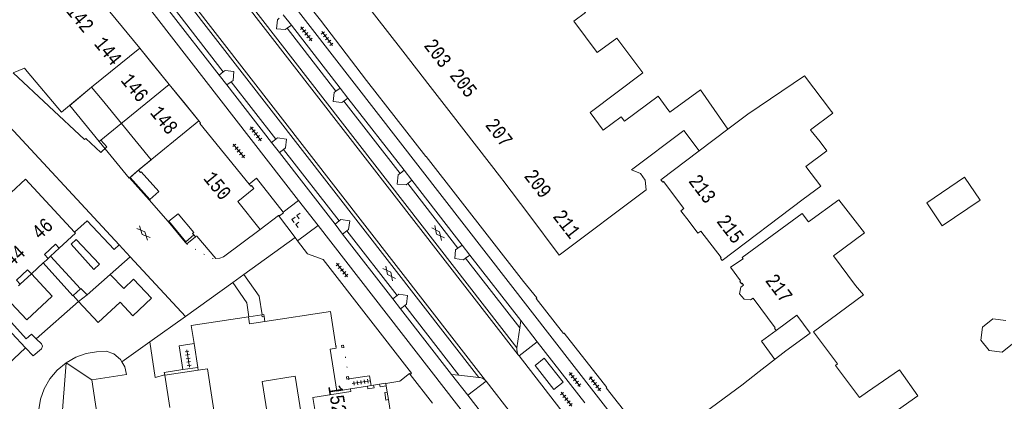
# Model space of a CAD drawing. Header units: metres. Extents: x 196790 to 198335, y 354523 to 356036.
# Tile 46 of 105: x 197535 to 197660, y 354909 to 354957. Entities that reach past the tile are written whole.
import ezdxf

# ---------------------------------------------------------------- set-up
doc = ezdxf.new("R2010")
doc.units = ezdxf.units.M
doc.linetypes.add('DGN Style 1', pattern=[1.160006, 0.00193, -1.158076])
doc.linetypes.add('DGN Style 2', pattern=[186.027128, 111.616277, -74.410851])
for name, color, linetype, lineweight in [('afdak', 252, 'DGN Style 2', 18), ('bij- of bedrijfsgebouw', 252, 'Continuous', 18), ('carport', 252, 'Continuous', 18), ('hoofdgebouw', 252, 'Continuous', 18), ('hoofdgebouw maaiveld', 252, 'Continuous', 18), ('huisnummer BAG', 252, 'Continuous', 18), ('kant asfaltverharding', 252, 'Continuous', 18), ('kant keiverharding', 252, 'Continuous', 18), ('kant klinkerverharding', 252, 'Continuous', 18), ('kant muur (extern)', 252, 'Continuous', 18), ('kant tegelverharding', 252, 'Continuous', 18), ('overbouw', 252, 'Continuous', 18), ('overig WOZ', 252, 'DGN Style 1', 18), ('overige opstallen geen pand', 252, 'Continuous', 18), ('raster', 252, 'Continuous', 18), ('toegangstrap', 252, 'Continuous', 18), ('toekomstig hoofdgebouw', 252, 'Continuous', 18), ('verh asfaltsymbool', 2, 'Continuous', 0), ('verh keisymbool', 2, 'Continuous', 0), ('verh tegelsymbool', 2, 'Continuous', 0), ('vlakafsluiter grijs', 252, 'DGN Style 2', 18), ('vlakafsluiter groen', 252, 'DGN Style 2', 18)]:
    doc.layers.add(name, color=color, linetype=linetype, lineweight=lineweight)
doc.styles.add('Style-Courier New', font='cour.ttf')

# ---------------------------------------------------------------- blocks, each defined once
blk = doc.blocks.new('S612')
at = {"layer": 'verh asfaltsymbool', "color": 252}
for p, q in [((-0.99, -0.26), (0.01, 0.24)), ((0.01, -0.26), (-0.99, 0.24)), ((0.01, 0.24), (1.01, -0.26)), ((1.01, 0.24), (0.01, -0.26))]:
    blk.add_line(p, q, dxfattribs=at)
blk = doc.blocks.new('S651')
at = {"layer": 'verh keisymbool', "color": 7, "linetype": 'Continuous', "lineweight": 0}
for p, q in [((-0.41, 0.75), (-0.41, 0.25)), ((0.09, 0.25), (-0.41, 0.25)), ((-0.41, -0.05), (-0.41, -0.55)), ((-0.41, -0.55), (0.09, -0.55)), ((0.39, -0.05), (0.39, -0.55)), ((0.39, -0.55), (0.89, -0.55))]:
    blk.add_line(p, q, dxfattribs=at)
at = {"layer": 'verh keisymbool', "color": 7, "linetype": 'Continuous', "lineweight": 0, "flags": 128}
blk.add_lwpolyline([(-0.41, -0.05), (-0.41, -0.05), (-0.41, -0.55), (-0.41, -0.55), (-0.41, -0.05)], close=True, dxfattribs=at)
blk = doc.blocks.new('S642')
at = {"layer": 'verh tegelsymbool', "color": 252}
for p, q in [((-1.12, 0), (1.12, 0)), ((-0.9, -0.25), (-0.9, 0.25)), ((-0.45, -0.25), (-0.45, 0.25)), ((0, -0.25), (0, 0.25)), ((0.45, -0.25), (0.45, 0.25)), ((0.9, -0.25), (0.9, 0.25))]:
    blk.add_line(p, q, dxfattribs=at)

msp = doc.modelspace()

# ---------------------------------------------------------------- linework, layer by layer
at = {"layer": 'afdak'}
for p, q in [((197658.833, 354919.002), (197657.515, 354917.97)), ((197660.493, 354918.799), (197658.833, 354919.002)), ((197657.515, 354917.97), (197657.312, 354916.307)), ((197657.312, 354916.307), (197658.343, 354914.989)), ((197660.004, 354914.786), (197661.322, 354915.818)), ((197658.343, 354914.989), (197660.004, 354914.786)), ((197553.375, 354911.872), (197553.381, 354911.829)), ((197553.381, 354911.829), (197554.009, 354907.716)), ((197557.578, 354912.84), (197555.676, 354912.551))]:
    msp.add_line(p, q, dxfattribs=at)
at = {"layer": 'afdak', "flags": 128}
msp.add_lwpolyline([(197555.676, 354912.551), (197553.326, 354912.195), (197553.375, 354911.872)], dxfattribs=at)
at = {"layer": 'bij- of bedrijfsgebouw', "flags": 128}
msp.add_lwpolyline([(197657.21, 354934.159), (197652.393, 354930.877), (197650.408, 354933.791), (197655.225, 354937.073), (197657.21, 354934.159)], dxfattribs=at)
at = {"layer": 'carport', "flags": 128}
for points in [[(197533.163, 354921.755), (197535.815, 354918.882), (197539.047, 354921.922), (197536.397, 354924.739)], [(197631.066, 354913.842), (197629.36, 354916.153), (197631.234, 354917.537)]]:
    msp.add_lwpolyline(points, dxfattribs=at)
at = {"layer": 'hoofdgebouw'}
for p, q in [((197577.826, 354960.683), (197583.706, 354953.111)), ((197546.406, 354958.148), (197550.188, 354953.499)), ((197550.188, 354953.499), (197551.583, 354951.784)), ((197583.706, 354953.111), (197587.193, 354948.622)), ((197551.583, 354951.784), (197553.944, 354948.882)), ((197545.419, 354946.926), (197544.069, 354948.535)), ((197553.944, 354948.882), (197555.962, 354946.402)), ((197587.193, 354948.622), (197589.867, 354945.179)), ((197545.419, 354946.926), (197547.861, 354943.922)), ((197555.962, 354946.402), (197557.731, 354944.228)), ((197607.541, 354945.317), (197609.222, 354943.042)), ((197611.494, 354944.74), (197609.222, 354943.042)), ((197617.593, 354945.493), (197617.576, 354945.516)), ((197617.714, 354945.332), (197617.593, 354945.493)), ((197627.618, 354945.099), (197625.08, 354943.178)), ((197638.289, 354945.414), (197638.433, 354945.224)), ((197547.861, 354943.922), (197551.638, 354939.276)), ((197625.08, 354943.178), (197621.439, 354940.422)), ((197621.439, 354940.422), (197619.462, 354942.993)), ((197635.706, 354942.98), (197636.834, 354941.555)), ((197551.638, 354939.276), (197550.041, 354937.978)), ((197596.449, 354936.698), (197599.722, 354932.321)), ((197553.804, 354931.41), (197553.883, 354931.472)), ((197557.292, 354929.485), (197557.102, 354929.713)), ((197641.322, 354923.26), (197638.529, 354927.04)), ((197537.913, 354926.14), (197536.397, 354924.739)), ((197538.308, 354926.505), (197537.913, 354926.14)), ((197538.535, 354926.713), (197538.308, 354926.505)), ((197534.742, 354923.212), (197534.978, 354923.43)), ((197557.117, 354915.866), (197557.578, 354912.84)), ((197638.793, 354913.078), (197638.938, 354912.886)), ((197557.578, 354912.84), (197557.634, 354912.474)), ((197638.938, 354912.886), (197641.865, 354909.001)), ((197641.865, 354909.001), (197642.856, 354909.699))]:
    msp.add_line(p, q, dxfattribs=at)
at = {"layer": 'hoofdgebouw', "flags": 128}
for points in [[(197603.921, 354961.94), (197606.954, 354958.061), (197605.479, 354956.927)], [(197607.541, 354945.317), (197614.268, 354950.344), (197610.94, 354954.798), (197608.457, 354952.942), (197605.479, 354956.927)], [(197534.074, 354950.362), (197535.521, 354950.959), (197535.869, 354950.545)], [(197535.869, 354950.545), (197540.254, 354945.334), (197544.069, 354948.535)], [(197627.618, 354945.099), (197634.831, 354949.959), (197638.289, 354945.414)], [(197617.714, 354945.332), (197621.618, 354948.213), (197625.08, 354943.178)], [(197611.494, 354944.74), (197611.905, 354944.192), (197616.194, 354947.4), (197617.576, 354945.516)], [(197589.867, 354945.179), (197596.322, 354936.867), (197596.449, 354936.698)], [(197638.433, 354945.224), (197635.597, 354943.118), (197635.706, 354942.98)], [(197564.133, 354936.165), (197557.833, 354943.918), (197557.921, 354943.994), (197557.731, 354944.228)], [(197599.722, 354932.321), (197603.587, 354927.152), (197614.703, 354935.464), (197614.553, 354936.701), (197613.942, 354937.519), (197612.799, 354938.012), (197619.462, 354942.993)], [(197636.834, 354941.555), (197637.679, 354940.439), (197635.028, 354938.433)], [(197621.439, 354940.422), (197616.567, 354936.734), (197616.794, 354936.433), (197616.894, 354936.504), (197619.495, 354933.071), (197619.115, 354932.783), (197620.143, 354931.418)], [(197635.028, 354938.433), (197636.911, 354935.929), (197634.682, 354934.258)], [(197531.938, 354933.405), (197535.657, 354936.83), (197541.903, 354930.047)], [(197550.041, 354937.978), (197550.305, 354937.678), (197550.395, 354937.757), (197552.612, 354935.232), (197551.473, 354934.232)], [(197565.537, 354930.402), (197562.702, 354933.967), (197564.715, 354935.635)], [(197564.715, 354935.635), (197564.421, 354936.019), (197564.328, 354935.925), (197564.133, 354936.165)], [(197553.804, 354931.41), (197551.398, 354934.166), (197551.473, 354934.232)], [(197634.682, 354934.258), (197624.356, 354926.443), (197624.136, 354926.735), (197624.237, 354926.827), (197621.654, 354930.207), (197621.275, 354929.915), (197620.143, 354931.418)], [(197638.529, 354927.04), (197642.497, 354929.977), (197639.21, 354934.172), (197635.336, 354931.363)], [(197553.883, 354931.472), (197555.075, 354932.41), (197557.066, 354930.021), (197556.936, 354929.912), (197557.102, 354929.713)], [(197635.574, 354917.191), (197633.862, 354919.478), (197631.234, 354917.537), (197631.033, 354917.817), (197631.12, 354917.884), (197628.29, 354921.667), (197627.983, 354921.455), (197627.152, 354921.537), (197626.582, 354922.216), (197626.723, 354923.068), (197627.064, 354923.328), (197626.907, 354923.547), (197626.809, 354923.482), (197626.601, 354923.772), (197626.697, 354923.843), (197625.42, 354925.602), (197627.027, 354926.665), (197626.902, 354926.821), (197634.536, 354932.445), (197635.336, 354931.363)], [(197541.903, 354930.047), (197542.014, 354929.927), (197539.953, 354928.022)], [(197557.292, 354929.485), (197557.348, 354929.532), (197557.451, 354929.533), (197559.902, 354926.725), (197560.395, 354926.753), (197560.855, 354926.934), (197565.537, 354930.402)], [(197641.322, 354923.26), (197642.36, 354922.067), (197635.989, 354917.374)], [(197575.156, 354915.523), (197574.474, 354919.933), (197566.146, 354918.67)], [(197564.053, 354919.273), (197556.766, 354918.168), (197557.117, 354915.866)], [(197621.943, 354900.937), (197619.139, 354904.893), (197626.883, 354910.569), (197629.064, 354912.294), (197632.473, 354914.93), (197635.574, 354917.191)], [(197635.989, 354917.374), (197639.055, 354913.269), (197638.793, 354913.078)], [(197575.156, 354915.523), (197575.197, 354915.262), (197574.443, 354915.141), (197575.3, 354909.809), (197577.018, 354910.085)], [(197557.634, 354912.474), (197558.829, 354912.656), (197560.63, 354900.704), (197563.565, 354901.158), (197563.709, 354900.229), (197562.701, 354900.073), (197563.257, 354896.476)], [(197642.856, 354909.699), (197646.943, 354912.523), (197649.285, 354909.227), (197645.225, 354906.358)], [(197572.725, 354904.082), (197573.287, 354900.577), (197566.168, 354899.435), (197565.083, 354906.015), (197566.564, 354906.253), (197565.794, 354911.052), (197569.98, 354911.724), (197570.75, 354906.925), (197572.231, 354907.163)]]:
    msp.add_lwpolyline(points, dxfattribs=at)
at = {"layer": 'hoofdgebouw maaiveld', "flags": 128}
for points in [[(197538.535, 354926.713), (197538.06, 354927.227), (197539.478, 354928.536), (197539.953, 354928.022)], [(197534.978, 354923.43), (197534.504, 354923.945), (197535.922, 354925.254), (197536.397, 354924.739)], [(197564.053, 354919.273), (197564.189, 354918.373), (197566.146, 354918.67)], [(197572.231, 354907.163), (197572.517, 354907.209), (197572.231, 354908.992), (197577.069, 354909.769), (197577.018, 354910.085)]]:
    msp.add_lwpolyline(points, dxfattribs=at)
at = {"layer": 'kant asfaltverharding'}
for p, q in [((197593.377, 354911.546), (197493.595, 355040.087)), ((197493.922, 355040.344), (197594.219, 354911.18)), ((197598.397, 354914.448), (197512.681, 355024.881)), ((197598.229, 354915.338), (197513.463, 355024.551)), ((197560.821, 354950.491), (197554.452, 354958.715)), ((197568.972, 354956.045), (197575.167, 354948.021)), ((197567.541, 354941.902), (197561.831, 354949.208)), ((197576.172, 354946.738), (197583.339, 354937.529)), ((197575.588, 354931.506), (197568.516, 354940.612)), ((197550.041, 354937.978), (197548.966, 354937.035)), ((197584.315, 354936.251), (197584.32, 354936.245)), ((197584.32, 354936.245), (197590.719, 354928.016)), ((197565.537, 354930.402), (197567.864, 354932.172)), ((197553.804, 354931.41), (197555.988, 354928.784)), ((197569.997, 354929.364), (197563.439, 354924.652)), ((197582.964, 354921.998), (197576.577, 354930.227)), ((197548.992, 354926.914), (197547.586, 354928.43)), ((197556.03, 354919.328), (197548.992, 354926.914)), ((197591.696, 354926.736), (197598.578, 354917.866)), ((197563.439, 354924.652), (197562.063, 354923.663)), ((197562.063, 354923.663), (197556.03, 354919.328)), ((197590.817, 354911.847), (197583.958, 354920.71)), ((197598.578, 354917.866), (197598.229, 354915.338)), ((197598.397, 354914.448), (197598.503, 354914.31)), ((197606.51, 354903.995), (197598.503, 354914.31)), ((197590.817, 354911.847), (197593.377, 354911.546)), ((197594.219, 354911.18), (197594.301, 354911.073))]:
    msp.add_line(p, q, dxfattribs=at)
at = {"layer": 'kant asfaltverharding', "flags": 128}
for points in [[(197567.946, 354957.338), (197567.743, 354957.134), (197567.627, 354955.984), (197568.727, 354955.898), (197568.972, 354956.045)], [(197561.831, 354949.208), (197562.086, 354949.402), (197562.194, 354950.521), (197561.057, 354950.677), (197560.821, 354950.491)], [(197534.074, 354950.362), (197543.152, 354941.861), (197543.33, 354941.976), (197545.233, 354940.225), (197545.991, 354940.922), (197545.257, 354941.798)], [(197575.167, 354948.021), (197574.961, 354947.85), (197574.816, 354946.724), (197575.938, 354946.576), (197576.172, 354946.738)], [(197547.586, 354928.43), (197531.94, 354945.272), (197529.607, 354943.12), (197528.838, 354943.981)], [(197568.516, 354940.612), (197568.741, 354940.786), (197568.884, 354941.914), (197567.747, 354942.069), (197567.541, 354941.902)], [(197548.966, 354937.035), (197548.891, 354936.969), (197551.398, 354934.166)], [(197583.339, 354937.529), (197583.107, 354937.35), (197582.977, 354936.195), (197584.106, 354936.083), (197584.32, 354936.245)], [(197576.577, 354930.227), (197576.795, 354930.394), (197576.948, 354931.526), (197575.81, 354931.671), (197575.588, 354931.506)], [(197590.719, 354928.016), (197590.425, 354927.8), (197590.34, 354926.717), (197591.433, 354926.532), (197591.696, 354926.736)], [(197583.958, 354920.71), (197584.179, 354920.875), (197584.303, 354921.979), (197583.185, 354922.148), (197582.964, 354921.998)], [(197594.301, 354911.073), (197601.022, 354902.418), (197603.423, 354898.654)]]:
    msp.add_lwpolyline(points, dxfattribs=at)
at = {"layer": 'kant keiverharding', "flags": 128}
msp.add_lwpolyline([(197568.446, 354932.616), (197568.489, 354932.537), (197567.996, 354932.143), (197567.936, 354932.227), (197567.864, 354932.172)], dxfattribs=at)
at = {"layer": 'kant klinkerverharding'}
for p, q in [((197560.318, 354950.06), (197553.922, 354958.298)), ((197568.972, 354956.045), (197569.513, 354956.42)), ((197575.717, 354948.426), (197569.513, 354956.42)), ((197560.821, 354950.491), (197560.318, 354950.06)), ((197561.831, 354949.208), (197561.285, 354948.815)), ((197566.984, 354941.476), (197561.285, 354948.815)), ((197575.717, 354948.426), (197575.167, 354948.021)), ((197576.172, 354946.738), (197576.711, 354947.146)), ((197583.853, 354937.944), (197576.711, 354947.146)), ((197567.541, 354941.902), (197566.984, 354941.476)), ((197567.977, 354940.196), (197568.516, 354940.612)), ((197575.061, 354931.073), (197567.977, 354940.196)), ((197583.853, 354937.944), (197583.339, 354937.529)), ((197584.315, 354936.251), (197584.845, 354936.665)), ((197591.254, 354928.409), (197584.845, 354936.665)), ((197575.588, 354931.506), (197575.061, 354931.073)), ((197576.032, 354929.822), (197576.577, 354930.227)), ((197582.435, 354921.576), (197576.032, 354929.822)), ((197590.719, 354928.016), (197591.254, 354928.409)), ((197538.83, 354926.985), (197542.64, 354922.835)), ((197591.696, 354926.736), (197592.23, 354927.15)), ((197598.708, 354918.805), (197592.23, 354927.15)), ((197546.446, 354924.661), (197543.503, 354922.057)), ((197541.713, 354921.981), (197542.395, 354921.247)), ((197582.964, 354921.998), (197582.435, 354921.576)), ((197583.421, 354920.306), (197583.958, 354920.71)), ((197535.643, 354915.335), (197531.255, 354919.994)), ((197551.48, 354916.076), (197556.03, 354919.328)), ((197589.913, 354911.945), (197583.421, 354920.306)), ((197598.578, 354917.866), (197598.708, 354918.805)), ((197590.817, 354911.847), (197589.913, 354911.945))]:
    msp.add_line(p, q, dxfattribs=at)
at = {"layer": 'kant klinkerverharding', "flags": 128}
for points in [[(197568.446, 354932.616), (197565.05, 354936.92), (197564.133, 354936.165)], [(197541.903, 354930.047), (197543.504, 354931.505), (197546.935, 354927.842), (197547.586, 354928.43)], [(197541.456, 354928.551), (197542.081, 354929.127), (197545.073, 354925.989), (197544.336, 354925.313), (197541.456, 354928.551)], [(197541.713, 354921.981), (197541.684, 354921.955), (197537.913, 354926.14)], [(197542.395, 354921.247), (197544.888, 354918.563), (197547.712, 354921.13), (197549.301, 354919.398), (197551.675, 354921.64), (197549.417, 354924.058), (197548.177, 354922.882), (197546.446, 354924.661)], [(197563.439, 354924.652), (197565.4, 354921.913), (197565.79, 354919.537)], [(197564.089, 354919.278), (197563.837, 354921.037), (197562.063, 354923.663)], [(197543.503, 354922.057), (197542.703, 354922.893), (197542.64, 354922.835)], [(197531.969, 354920.653), (197535.751, 354916.491), (197536.395, 354917.084), (197537.011, 354916.487)], [(197537.011, 354916.487), (197537.692, 354915.826), (197537.805, 354915.522), (197537.705, 354915.213), (197536.631, 354914.286), (197535.643, 354915.335)], [(197553.375, 354911.872), (197552.159, 354911.543), (197551.48, 354916.076)], [(197547.917, 354913.53), (197547.728, 354913.847), (197546.895, 354914.541), (197545.938, 354914.909), (197544.7, 354914.806), (197543.385, 354914.586), (197542.067, 354914.127), (197540.811, 354913.422)], [(197598.397, 354914.448), (197598.244, 354914.793), (197598.21, 354915.169), (197598.229, 354915.338)], [(197540.811, 354913.422), (197539.682, 354912.488), (197538.741, 354911.366), (197538.028, 354910.114), (197537.56, 354908.799), (197537.331, 354907.486), (197537.269, 354906.394), (197537.346, 354905.276), (197537.567, 354904.159), (197537.934, 354903.07), (197538.438, 354902.038), (197539.066, 354901.087), (197539.797, 354900.238)], [(197544.101, 354911.228), (197548.497, 354911.914), (197548.283, 354912.917), (197547.917, 354913.53)], [(197581.533, 354910.789), (197583.309, 354911.074), (197584.556, 354912.037), (197584.617, 354911.948)], [(197550.503, 354897.901), (197550.112, 354900.357), (197545.851, 354899.682), (197544.101, 354911.228)], [(197594.219, 354911.18), (197593.912, 354911.419), (197593.54, 354911.531), (197593.377, 354911.546)]]:
    msp.add_lwpolyline(points, dxfattribs=at)
at = {"layer": 'kant muur (extern)'}
for p, q in [((197556.065, 354928.848), (197557.102, 354929.713)), ((197557.292, 354929.485), (197556.178, 354928.557)), ((197555.988, 354928.784), (197556.065, 354928.848)), ((197556.178, 354928.557), (197555.988, 354928.784)), ((197553.375, 354911.872), (197553.381, 354911.829)), ((197553.381, 354911.829), (197557.634, 354912.474)), ((197557.578, 354912.84), (197555.676, 354912.551)), ((197576.772, 354911.656), (197576.814, 354911.389))]:
    msp.add_line(p, q, dxfattribs=at)
at = {"layer": 'kant muur (extern)', "flags": 128}
for points in [[(197565.743, 354919.53), (197565.784, 354919.263), (197566.05, 354919.303)], [(197575.876, 354915.635), (197576.143, 354915.677), (197576.185, 354915.41)], [(197576.185, 354915.41), (197575.918, 354915.369), (197575.876, 354915.635)], [(197555.676, 354912.551), (197553.326, 354912.195), (197553.375, 354911.872)], [(197576.772, 354911.656), (197576.505, 354911.614), (197576.547, 354911.348), (197576.814, 354911.389)], [(197579.2, 354910.436), (197579.251, 354910.12), (197580.031, 354910.245), (197579.98, 354910.561)], [(197580.74, 354910.683), (197580.791, 354910.367), (197581.581, 354910.494)], [(197581.707, 354909.696), (197581.391, 354909.646), (197581.547, 354908.678), (197581.863, 354908.729)]]:
    msp.add_lwpolyline(points, dxfattribs=at)
at = {"layer": 'kant tegelverharding'}
for p, q in [((197643.037, 354864.624), (197496.199, 355053.822)), ((197570.425, 354934.11), (197484.931, 355044.212)), ((197569.513, 354956.42), (197568.481, 354957.749)), ((197561.285, 354948.815), (197560.318, 354950.06)), ((197576.711, 354947.146), (197575.717, 354948.426)), ((197567.977, 354940.196), (197566.984, 354941.476)), ((197584.845, 354936.665), (197583.853, 354937.944)), ((197570.425, 354934.11), (197568.446, 354932.616)), ((197572.913, 354930.906), (197570.425, 354934.11)), ((197567.864, 354932.172), (197569.997, 354929.364)), ((197572.913, 354930.906), (197570.306, 354928.957)), ((197615.886, 354875.563), (197572.913, 354930.906)), ((197576.032, 354929.822), (197575.061, 354931.073)), ((197569.997, 354929.364), (197570.306, 354928.957)), ((197592.23, 354927.15), (197591.254, 354928.409)), ((197583.421, 354920.306), (197582.435, 354921.576)), ((197600.801, 354916.108), (197598.708, 354918.805)), ((197600.801, 354916.108), (197598.503, 354914.31)), ((197606.862, 354908.299), (197600.801, 354916.108)), ((197584.617, 354911.948), (197587.477, 354908.292)), ((197591.974, 354909.292), (197589.913, 354911.945)), ((197594.301, 354911.073), (197591.974, 354909.292)), ((197598.142, 354901.347), (197591.974, 354909.292))]:
    msp.add_line(p, q, dxfattribs=at)
at = {"layer": 'kant tegelverharding', "flags": 128}
for points in [[(197628.959, 354885.695), (197622.356, 354894.165), (197620, 354897.122), (197617.965, 354899.642), (197618.046, 354899.712), (197615.938, 354902.306), (197615.856, 354902.263), (197609.597, 354910.209), (197609.68, 354910.277), (197604.231, 354917.193), (197604.142, 354917.149), (197600.681, 354921.603), (197600.764, 354921.689), (197599.069, 354923.765), (197586.687, 354939.703), (197586.631, 354939.684), (197579.082, 354949.4), (197573.221, 354957.08), (197572.046, 354958.57)], [(197570.306, 354928.957), (197571.568, 354927.296), (197573.563, 354926.586), (197584.781, 354912.113), (197584.617, 354911.948)], [(197555.676, 354912.551), (197555.201, 354915.563), (197557.117, 354915.866)], [(197576.818, 354911.362), (197579.454, 354911.778), (197579.654, 354910.509)]]:
    msp.add_lwpolyline(points, dxfattribs=at)
at = {"layer": 'overbouw'}
for p, q in [((197538.83, 354926.985), (197538.535, 354926.713)), ((197539.953, 354928.022), (197538.83, 354926.985)), ((197536.397, 354924.739), (197534.978, 354923.43)), ((197564.053, 354919.273), (197564.089, 354919.278)), ((197564.089, 354919.278), (197565.743, 354919.53)), ((197565.743, 354919.53), (197565.79, 354919.537)), ((197566.05, 354919.303), (197566.146, 354918.67)), ((197579.2, 354910.436), (197579.654, 354910.509)), ((197579.654, 354910.509), (197579.98, 354910.561)), ((197579.98, 354910.561), (197580.74, 354910.683)), ((197581.533, 354910.789), (197581.581, 354910.494)), ((197577.018, 354910.085), (197579.2, 354910.436)), ((197581.581, 354910.494), (197581.707, 354909.696)), ((197581.707, 354909.696), (197581.863, 354908.729)), ((197581.863, 354908.729), (197582.231, 354906.438))]:
    msp.add_line(p, q, dxfattribs=at)
at = {"layer": 'overbouw', "flags": 128}
for points in [[(197565.79, 354919.537), (197566.01, 354919.57), (197566.05, 354919.303)], [(197580.74, 354910.683), (197581.53, 354910.81), (197581.533, 354910.789)]]:
    msp.add_lwpolyline(points, dxfattribs=at)
at = {"layer": 'overig WOZ'}
for p, q in [((197557.292, 354929.485), (197556.178, 354928.557)), ((197555.988, 354928.784), (197556.065, 354928.848)), ((197556.178, 354928.557), (197555.988, 354928.784)), ((197575.156, 354915.523), (197575.876, 354915.635)), ((197576.185, 354915.41), (197576.772, 354911.656)), ((197576.772, 354911.656), (197576.814, 354911.389)), ((197576.814, 354911.389), (197576.818, 354911.362)), ((197576.818, 354911.362), (197577.018, 354910.085))]:
    msp.add_line(p, q, dxfattribs=at)
at = {"layer": 'overig WOZ', "flags": 128}
for points in [[(197556.178, 354928.557), (197559.019, 354926.87), (197559.448, 354926.721), (197559.902, 354926.725)], [(197575.876, 354915.635), (197576.143, 354915.677), (197576.185, 354915.41)]]:
    msp.add_lwpolyline(points, dxfattribs=at)
at = {"layer": 'overige opstallen geen pand', "flags": 128}
msp.add_lwpolyline([(197601.707, 354914.003), (197600.535, 354913.086), (197602.917, 354909.997), (197604.118, 354910.93), (197601.707, 354914.003)], dxfattribs=at)
at = {"layer": 'raster'}
for p, q in [((197548.966, 354937.035), (197551.473, 354934.232)), ((197553.883, 354931.472), (197556.065, 354928.848))]:
    msp.add_line(p, q, dxfattribs=at)
at = {"layer": 'toegangstrap'}
for p, q in [((197542.64, 354922.835), (197541.713, 354921.981)), ((197543.503, 354922.057), (197542.395, 354921.247))]:
    msp.add_line(p, q, dxfattribs=at)
at = {"layer": 'toekomstig hoofdgebouw'}
msp.add_line((197553.944, 354948.882), (197545.04, 354941.62), dxfattribs=at)
at = {"layer": 'toekomstig hoofdgebouw', "flags": 128}
for points in [[(197545.04, 354941.62), (197541.302, 354946.214), (197544.069, 354948.535), (197550.188, 354953.499), (197553.944, 354948.882)], [(197553.944, 354948.882), (197557.731, 354944.228), (197550.145, 354938.042), (197550.131, 354938.057), (197548.853, 354936.934), (197545.04, 354941.62)]]:
    msp.add_lwpolyline(points, dxfattribs=at)
at = {"layer": 'vlakafsluiter grijs'}
for p, q in [((197548.992, 354926.914), (197546.446, 354924.661)), ((197542.395, 354921.247), (197537.011, 354916.487)), ((197547.917, 354913.53), (197551.48, 354916.076)), ((197535.643, 354915.335), (197532.661, 354912.527))]:
    msp.add_line(p, q, dxfattribs=at)
at = {"layer": 'vlakafsluiter groen'}
for q in [(197539.797, 354900.238), (197544.101, 354911.228)]:
    msp.add_line((197540.811, 354913.422), q, dxfattribs=at)

# ---------------------------------------------------------------- block references
at = {"layer": 'verh asfaltsymbool'}
for p, rotation in [((197550.675, 354929.96), 312.6899577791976), ((197588.185, 354929.943), 127.8096521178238), ((197581.954, 354924.792), 127.8096521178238)]:
    msp.add_blockref('S612', p, dxfattribs=dict(at, rotation=rotation))
at = {"layer": 'verh keisymbool', "color": 7, "linetype": 'Continuous', "lineweight": 0, "rotation": 307.5231718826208}
msp.add_blockref('S651', (197570.261, 354931.691), dxfattribs=at)
at = {"layer": 'verh tegelsymbool'}
for p, rotation in [((197571.413, 354955.333), 127.8096521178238), ((197574.055, 354954.723), 307.3625306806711), ((197564.979, 354942.588), 127.8096521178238), ((197562.812, 354940.419), 129.1160891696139), ((197575.951, 354925.234), 129.1160891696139), ((197556.361, 354913.982), 278.9726266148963), ((197605.609, 354911.294), 307.8096521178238), ((197608.182, 354910.752), 307.8096521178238), ((197578.37, 354910.937), 8.972626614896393), ((197604.526, 354908.786), 307.8096521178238)]:
    msp.add_blockref('S642', p, dxfattribs=dict(at, rotation=rotation))

# ---------------------------------------------------------------- texts
at = {"layer": 'huisnummer BAG', "style": 'Style-Courier New', "width": 0.694444}
for s, rotation, p in [('142', 309.35796, (197540.728, 354958.223)), ('144', 309.32164, (197544.296, 354954.033)), ('203', 307.80965, (197586.3, 354953.813)), ('205', 307.80965, (197589.578, 354950.005)), ('146', 309.35796, (197547.688, 354949.375)), ('148', 309.35796, (197551.435, 354945.245)), ('207', 307.80965, (197594.107, 354943.692)), ('209', 307.80965, (197599.056, 354937.185)), ('150', 309.35796, (197558.222, 354936.877)), ('213', 307.15637, (197620, 354936.548)), ('211', 307.80965, (197602.723, 354932.038)), ('215', 307.15637, (197623.568, 354931.428)), ('46', 42.68996, (197537.473, 354929.015)), ('44', 42.68996, (197533.953, 354925.559)), ('217', 306.7897, (197629.771, 354923.888)), ('152 t/m 192', 279.0948, (197574.187, 354910.422))]:
    msp.add_text(s, height=1.8, rotation=rotation, dxfattribs=at).set_placement(p)

doc.saveas('drawing.dxf')
